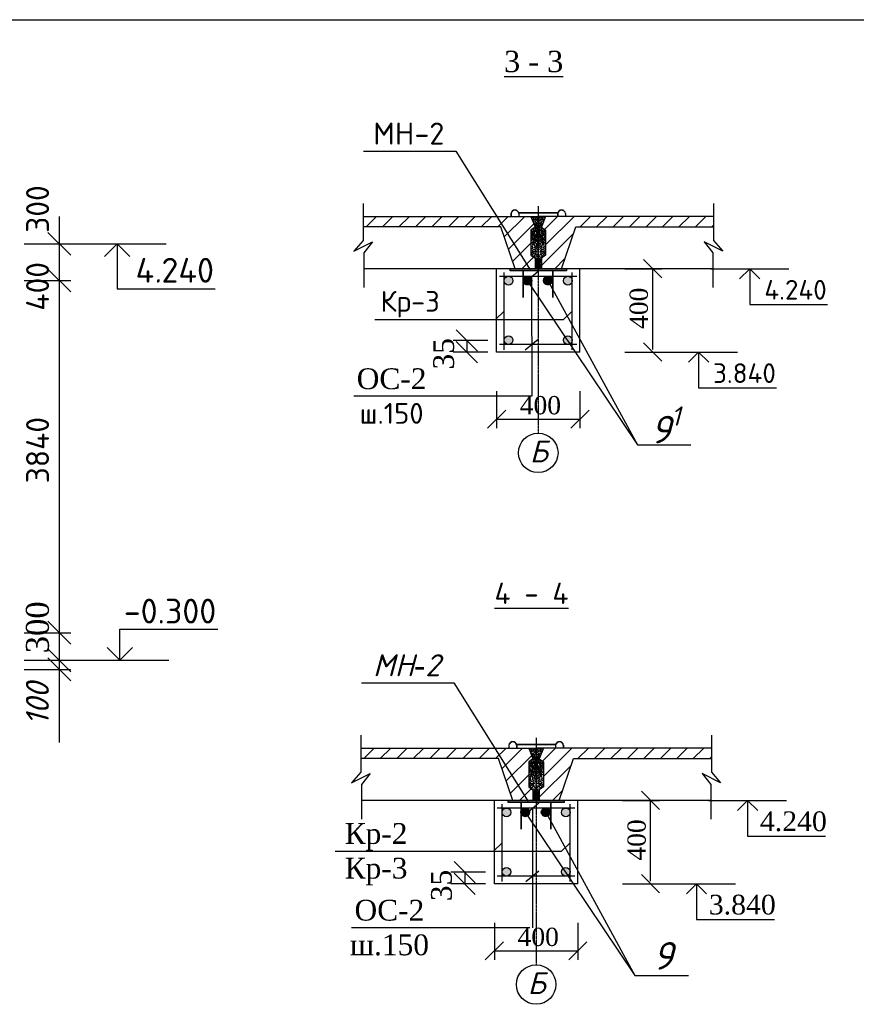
# Model space of a CAD drawing. Header units: millimetres. Extents: x -3143211 to -2549809, y 1060331 to 1341741.
# Tile 91 of 131: x -3091529 to -3077846, y 1228111 to 1244210. Entities that reach past the tile are written whole.
import ezdxf

# ---------------------------------------------------------------- set-up
doc = ezdxf.new("R2010")
doc.units = ezdxf.units.MM
doc.linetypes.add('ACAD_ISO10W100', pattern=[18, 12, -3, 0, -3])
doc.layers.add('Дераза', color=5, linetype='Continuous')
doc.styles.get("Standard").update_dxf_attribs({"font": 'isocpeui.ttf'})

# ---------------------------------------------------------------- blocks, each defined once
blk = doc.blocks.new('_Oblique')
at = {"color": 0, "linetype": 'ByBlock', "lineweight": -2}
blk.add_line((-0.5, -0.5), (0.5, 0.5), dxfattribs=at)

msp = doc.modelspace()

# ---------------------------------------------------------------- hatches: boundary and pattern name
h = msp.add_hatch()
h.set_pattern_fill('ANSI31', color=256, scale=60, style=0)
h.set_pattern_definition([(45, (-4835458.88, 727541.55), (-134.703842, 134.703842), [])])
h.paths.add_polyline_path([(-3083166.90333, 1240768.94729), (-3083098.74333, 1240820.06729), (-3083166.90333, 1240993.87529), (-3085913.66111, 1240993.87529), (-3085913.66111, 1240823.47529), (-3083661.06333, 1240823.47529), (-3083426.07141, 1240138.46729), (-3083098.74333, 1240138.46729), (-3083098.74333, 1240308.86729), (-3083166.90333, 1240359.98729)])
h.paths.add_polyline_path([(-3082433.98418, 1240823.47529), (-3080181.3864, 1240823.47529), (-3080181.3864, 1240993.87529), (-3082928.14418, 1240993.87529), (-3082996.30418, 1240820.06729), (-3082928.14418, 1240768.94729), (-3082928.14418, 1240359.98729), (-3082996.30418, 1240308.86729), (-3082996.30418, 1240138.46729), (-3082668.9761, 1240138.46729)])
h = msp.add_hatch(color=256)
h.paths.add_polyline_path([(-3083603.22333, 1238979.06819), (-3083603.22333, 1238962.36022, 0.3193735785), (-3083547.88361, 1238901.26729), (-3083517.33413, 1238901.26729, 0.3521330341), (-3083461.50196, 1238970.7142, 0.942789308)])
h.paths.add_polyline_path([(-3082491.53089, 1238970.7142, 1), (-3082633.74471, 1238970.7142, 0.3521330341), (-3082577.91254, 1238901.26729), (-3082547.36306, 1238901.26729, 0.3521330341)])
h.paths.add_polyline_path([(-3082492.02333, 1239934.66638), (-3082492.02333, 1239951.37435, 0.3193735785), (-3082547.36306, 1240012.46729), (-3082577.91254, 1240012.46729, 0.3521330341), (-3082633.74471, 1239943.02037, 0.942789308)])
h.paths.add_polyline_path([(-3083461.50196, 1239943.02037, 0.3521330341), (-3083517.33413, 1240012.46729), (-3083547.88361, 1240012.46729, 0.3193735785), (-3083603.22333, 1239951.37435), (-3083603.22333, 1239934.66638, 0.942789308)])
h = msp.add_hatch(color=256)
h.paths.add_polyline_path([(-3083047.62333, 1240138.46729), (-3083507.40515, 1240138.46729), (-3083507.40515, 1240102.60979), (-3083047.62333, 1240102.60979)])
h.paths.add_polyline_path([(-3082587.64236, 1240138.46729), (-3083047.62333, 1240138.46729), (-3083047.62333, 1240102.60979), (-3082587.84152, 1240102.60979)])
h = msp.add_hatch()
h.set_pattern_fill('ANSI31', color=256, scale=60, style=0)
h.set_pattern_definition([(45, (-4835494.35, 718847.82), (-134.703842, 134.703842), [])])
h.paths.add_polyline_path([(-3083202.37741, 1232075.21554), (-3083134.21741, 1232126.33554), (-3083202.37741, 1232300.14354), (-3085949.13519, 1232300.14354), (-3085949.13519, 1232129.74354), (-3083696.53741, 1232129.74354), (-3083461.54548, 1231444.73554), (-3083134.21741, 1231444.73554), (-3083134.21741, 1231615.13554), (-3083202.37741, 1231666.25554)])
h.paths.add_polyline_path([(-3082469.45825, 1232129.74354), (-3080216.86047, 1232129.74354), (-3080216.86047, 1232300.14354), (-3082963.61825, 1232300.14354), (-3083031.77825, 1232126.33554), (-3082963.61825, 1232075.21554), (-3082963.61825, 1231666.25554), (-3083031.77825, 1231615.13554), (-3083031.77825, 1231444.73554), (-3082704.45018, 1231444.73554)])
h = msp.add_hatch(color=256)
h.paths.add_polyline_path([(-3083638.69741, 1230285.33644), (-3083638.69741, 1230268.62847, 0.3193735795), (-3083583.35768, 1230207.53554), (-3083552.8082, 1230207.53554, 0.3521330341), (-3083496.97604, 1230276.98246, 0.9427893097)])
h.paths.add_polyline_path([(-3082527.00497, 1230276.98246, 1), (-3082669.21878, 1230276.98246, 0.3521330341), (-3082613.38662, 1230207.53554), (-3082582.83714, 1230207.53554, 0.3521330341)])
h.paths.add_polyline_path([(-3082527.49741, 1231240.93464), (-3082527.49741, 1231257.6426, 0.3193735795), (-3082582.83714, 1231318.73554), (-3082613.38662, 1231318.73554, 0.3521330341), (-3082669.21878, 1231249.28862, 0.9427893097)])
h.paths.add_polyline_path([(-3083496.97604, 1231249.28862, 0.3521330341), (-3083552.8082, 1231318.73554), (-3083583.35768, 1231318.73554, 0.3193735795), (-3083638.69741, 1231257.6426), (-3083638.69741, 1231240.93464, 0.9427893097)])
h = msp.add_hatch(color=256)
h.paths.add_polyline_path([(-3083083.09741, 1231444.73554), (-3083542.87922, 1231444.73554), (-3083542.87922, 1231408.87804), (-3083083.09741, 1231408.87804)])
h.paths.add_polyline_path([(-3082623.11644, 1231444.73554), (-3083083.09741, 1231444.73554), (-3083083.09741, 1231408.87804), (-3082623.3156, 1231408.87804)])
at = {"layer": 'Дераза'}
h = msp.add_hatch(dxfattribs=at)
h.set_pattern_fill('ANGLE', color=0)
h.set_pattern_definition([(0, (-302634.257, -75306.268), (0, 6.985), [5.08, -1.905]), (90, (-302634.257, -75306.268), (-6.985, 4e-16), [5.08, -1.905])])
h.paths.add_polyline_path([(-3082865.13771, 1240012.46729), (-3082917.52447, 1240012.46729, 0.3075690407), (-3082962.438, 1239946.36056, 1), (-3082820.22419, 1239946.36056, 0.3075690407)])
h.paths.add_polyline_path([(-3083206.88547, 1240012.46729), (-3083242.1136, 1240012.46729, 0.2818157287), (-3083293.86593, 1239959.2129), (-3083293.86593, 1239927.94016, 0.4981928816), (-3083190.42664, 1239881.16475), (-3083213.25696, 1239922.98334), (-3083158.19368, 1239969.26165, 0.2423078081)])
h.paths.add_polyline_path([(-3083153.39263, 1239943.57653, 0.09265734), (-3083158.19368, 1239969.26165), (-3083213.25696, 1239922.98334), (-3083190.42664, 1239881.16475, 0.2743582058)])
h = msp.add_hatch(dxfattribs=at)
h.set_pattern_fill('ANGLE', color=0)
h.set_pattern_definition([(0, (-302669.731, -84000), (0, 6.985), [5.08, -1.905]), (90, (-302669.731, -84000), (-6.985, 4e-16), [5.08, -1.905])])
h.paths.add_polyline_path([(-3082900.61179, 1231318.73554), (-3082952.99855, 1231318.73554, 0.3075690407), (-3082997.91207, 1231252.62882, 1), (-3082855.69826, 1231252.62882, 0.3075690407)])
h.paths.add_polyline_path([(-3083242.35955, 1231318.73554), (-3083277.58768, 1231318.73554, 0.2818157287), (-3083329.34, 1231265.48115), (-3083329.34, 1231234.20841, 0.4981928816), (-3083225.90071, 1231187.43301), (-3083248.73103, 1231229.2516), (-3083193.66776, 1231275.5299, 0.2423078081)])
h.paths.add_polyline_path([(-3083188.86671, 1231249.84478, 0.09265734), (-3083193.66776, 1231275.5299), (-3083248.73103, 1231229.2516), (-3083225.90071, 1231187.43301, 0.2743582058)])

# ---------------------------------------------------------------- linework, layer by layer
at = {"color": 0}
msp.add_line((-3114696.73173, 1244210.4256), (-3057796.73173, 1244210.4256), dxfattribs=at)
at = {"color": 4, "linetype": 'ACAD_ISO10W100'}
for p, q in [((-3083047.62333, 1241160.86729), (-3083047.62333, 1237450.30135)), ((-3083083.09741, 1232467.13554), (-3083083.09741, 1228756.5696))]:
    msp.add_line(p, q, dxfattribs=at)
for p, q in [((-3090880.01107, 1232391.85899), (-3090880.01107, 1240994.95592)), ((-3083495.23566, 1241041.13762), (-3083495.23566, 1240993.87529)), ((-3083491.9341, 1241041.68236), (-3083491.9341, 1240993.87529)), ((-3083376.01593, 1241057.10161), (-3082721.57608, 1241057.10161)), ((-3083376.01593, 1241053.80005), (-3082721.57608, 1241053.80005)), ((-3083366.47462, 1241041.68236), (-3083366.47462, 1240993.87529)), ((-3083363.17306, 1241041.13762), (-3083363.17306, 1240993.87529)), ((-3083166.90333, 1240993.87529), (-3083047.62333, 1240993.87529)), ((-3083047.62333, 1240138.46729), (-3083047.42418, 1240993.87529)), ((-3082928.14418, 1240993.87529), (-3083047.42418, 1240993.87529)), ((-3082732.07361, 1241041.13762), (-3082732.07361, 1240993.01002)), ((-3082728.77205, 1241041.68236), (-3082728.77205, 1240993.87529)), ((-3082603.31257, 1241041.68236), (-3082603.31257, 1240993.87529)), ((-3082600.011, 1241041.13762), (-3082600.011, 1240993.87529)), ((-3091455.47418, 1240545.9341), (-3090692.51107, 1240545.9341)), ((-3080192.05657, 1240138.46729), (-3085902.99094, 1240138.46729)), ((-3083729.22333, 1238775.26729), (-3083729.22333, 1240138.46729)), ((-3083299.30141, 1240102.60979), (-3083299.30141, 1239666.21486)), ((-3083296.58367, 1240102.60979), (-3083296.58367, 1239666.21486)), ((-3083293.86593, 1240102.60979), (-3083293.86593, 1239666.21486)), ((-3082812.86374, 1240102.60979), (-3082812.86374, 1239666.21486)), ((-3082810.146, 1240102.60979), (-3082810.146, 1239666.21486)), ((-3082807.42825, 1240102.60979), (-3082807.42825, 1239666.21486)), ((-3082366.02333, 1238775.26729), (-3082366.02333, 1240138.46729)), ((-3081634.20094, 1240138.46729), (-3081027.49268, 1240138.46729)), ((-3081176.59268, 1238818.46729), (-3081176.59268, 1240138.46729)), ((-3091455.47418, 1239945.9341), (-3090692.51107, 1239945.9341)), ((-3083745.26593, 1239309.99868), (-3083603.22333, 1239444.58348)), ((-3082634.06593, 1239309.99868), (-3082492.02333, 1239444.58348)), ((-3085719.05078, 1239309.99868), (-3082634.06593, 1239309.99868)), ((-3082366.02333, 1238775.26729), (-3083729.22333, 1238775.26729)), ((-3081634.20094, 1238775.26729), (-3081027.49268, 1238775.26729)), ((-3083729.22333, 1238136.53246), (-3083729.22333, 1237529.8242)), ((-3082366.02333, 1238136.53246), (-3082366.02333, 1237529.8242)), ((-3083729.22333, 1237678.9242), (-3082366.02333, 1237678.9242)), ((-3091455.47418, 1234185.9341), (-3090692.51107, 1234185.9341)), ((-3091455.47418, 1233735.9341), (-3090692.51107, 1233735.9341)), ((-3091455.47418, 1233585.9341), (-3090692.51107, 1233585.9341)), ((-3083530.70974, 1232347.40588), (-3083530.70974, 1232300.14354)), ((-3083527.40817, 1232347.95061), (-3083527.40817, 1232300.14354)), ((-3083411.49001, 1232363.36986), (-3082757.05016, 1232363.36986)), ((-3083411.49001, 1232360.0683), (-3082757.05016, 1232360.0683)), ((-3083401.9487, 1232347.95061), (-3083401.9487, 1232300.14354)), ((-3083398.64713, 1232347.40588), (-3083398.64713, 1232300.14354)), ((-3083202.37741, 1232300.14354), (-3083083.09741, 1232300.14354)), ((-3083083.09741, 1231444.73554), (-3083082.89825, 1232300.14354)), ((-3082963.61825, 1232300.14354), (-3083082.89825, 1232300.14354)), ((-3082767.54769, 1232347.40588), (-3082767.54769, 1232299.27827)), ((-3082764.24612, 1232347.95061), (-3082764.24612, 1232300.14354)), ((-3082638.78665, 1232347.95061), (-3082638.78665, 1232300.14354)), ((-3082635.48508, 1232347.40588), (-3082635.48508, 1232300.14354)), ((-3080227.53064, 1231444.73554), (-3085938.46502, 1231444.73554)), ((-3083764.69741, 1230081.53554), (-3083764.69741, 1231444.73554)), ((-3083334.77548, 1231408.87804), (-3083334.77548, 1230972.48311)), ((-3083332.05774, 1231408.87804), (-3083332.05774, 1230972.48311)), ((-3083329.34, 1231408.87804), (-3083329.34, 1230972.48311)), ((-3082848.33781, 1231408.87804), (-3082848.33781, 1230972.48311)), ((-3082845.62007, 1231408.87804), (-3082845.62007, 1230972.48311)), ((-3082842.90233, 1231408.87804), (-3082842.90233, 1230972.48311)), ((-3082401.49741, 1230081.53554), (-3082401.49741, 1231444.73554)), ((-3081669.67502, 1231444.73554), (-3081062.96676, 1231444.73554)), ((-3081212.06676, 1230124.73554), (-3081212.06676, 1231444.73554)), ((-3083780.74001, 1230616.26693), (-3083638.69741, 1230750.85173)), ((-3082669.54001, 1230616.26693), (-3082527.49741, 1230750.85173)), ((-3086371.7645, 1230616.26693), (-3082669.54001, 1230616.26693)), ((-3082401.49741, 1230081.53554), (-3083764.69741, 1230081.53554)), ((-3081669.67502, 1230081.53554), (-3081062.96676, 1230081.53554)), ((-3083764.69741, 1229442.80071), (-3083764.69741, 1228836.09245)), ((-3082401.49741, 1229442.80071), (-3082401.49741, 1228836.09245)), ((-3083764.69741, 1228985.19245), (-3082401.49741, 1228985.19245))]:
    msp.add_line(p, q)
at = {"color": 7}
for p, q in [((-3090735.46762, 1240545.9341), (-3089133.38415, 1240545.9341)), ((-3089934.42589, 1240545.9341), (-3090142.71272, 1240335.76286)), ((-3089934.42589, 1240545.9341), (-3089934.42589, 1239811.8813)), ((-3089934.42589, 1240545.9341), (-3089726.13906, 1240335.76286)), ((-3083263.12456, 1239921.17668), (-3083051.05369, 1240099.41307)), ((-3083157.08912, 1240012.46729), (-3083152.52855, 1238052.6057)), ((-3080226.21562, 1240138.46729), (-3078952.23884, 1240138.46729)), ((-3079589.22723, 1240138.46729), (-3079754.85691, 1239971.33911)), ((-3079589.22723, 1240138.46729), (-3079589.22723, 1239554.7485)), ((-3079589.22723, 1240138.46729), (-3079423.59754, 1239971.33911)), ((-3089934.42589, 1239811.8813), (-3088332.34242, 1239811.8813)), ((-3079589.22723, 1239554.7485), (-3078315.25045, 1239554.7485)), ((-3083263.12456, 1238810.38763), (-3083051.05369, 1238988.62402)), ((-3081061.65173, 1238775.26729), (-3079787.67496, 1238775.26729)), ((-3080424.66335, 1238775.26729), (-3080590.29303, 1238608.13911)), ((-3080424.66335, 1238775.26729), (-3080424.66335, 1238191.5485)), ((-3080424.66335, 1238775.26729), (-3080259.03366, 1238608.13911)), ((-3080424.66335, 1238191.5485), (-3079150.68657, 1238191.5485)), ((-3083152.52855, 1238052.6057), (-3086064.72954, 1238052.6057)), ((-3089891.46934, 1233735.9341), (-3089891.46934, 1234245.03921)), ((-3089891.46934, 1234245.03921), (-3088289.38587, 1234245.03921)), ((-3089891.46934, 1233735.9341), (-3090099.75617, 1233946.10534)), ((-3089891.46934, 1233735.9341), (-3089683.18251, 1233946.10534)), ((-3090692.51107, 1233735.9341), (-3089090.4276, 1233735.9341)), ((-3083250.88065, 1231227.44494), (-3083038.80979, 1231405.68132)), ((-3083144.84522, 1231318.73554), (-3083140.28464, 1229358.87396)), ((-3080261.68969, 1231444.73554), (-3078987.71292, 1231444.73554)), ((-3079624.70131, 1231444.73554), (-3079790.33099, 1231277.60736)), ((-3079624.70131, 1231444.73554), (-3079624.70131, 1230861.01675)), ((-3079624.70131, 1231444.73554), (-3079459.07162, 1231277.60736)), ((-3079624.70131, 1230861.01675), (-3078350.72453, 1230861.01675)), ((-3083250.88065, 1230116.65589), (-3083038.80979, 1230294.89228)), ((-3081097.12581, 1230081.53554), (-3079823.14903, 1230081.53554)), ((-3080460.13742, 1230081.53554), (-3080625.76711, 1229914.40736)), ((-3080460.13742, 1230081.53554), (-3080460.13742, 1229497.81675)), ((-3080460.13742, 1230081.53554), (-3080294.50774, 1229914.40736)), ((-3080460.13742, 1229497.81675), (-3079186.16065, 1229497.81675)), ((-3083188.00262, 1229358.87396), (-3086100.20361, 1229358.87396))]:
    msp.add_line(p, q, dxfattribs=at)
at = {"color": 7, "linetype": 'ByBlock'}
for p, q in [((-3082416.6097, 1240012.46729), (-3083683.6206, 1240012.46729)), ((-3083603.22333, 1238812.85477), (-3083603.22333, 1240076.31219)), ((-3082492.02333, 1238812.85477), (-3082492.02333, 1240076.31219)), ((-3083874.58041, 1238964.11486), (-3084440.56617, 1238964.11486)), ((-3084215.56617, 1238964.11486), (-3084215.56617, 1238775.26729)), ((-3082416.6097, 1238901.26729), (-3083683.6206, 1238901.26729)), ((-3083874.58041, 1238775.26729), (-3084440.56617, 1238775.26729)), ((-3082452.08377, 1231318.73554), (-3083719.09468, 1231318.73554)), ((-3083638.69741, 1230119.12302), (-3083638.69741, 1231382.58044)), ((-3082527.49741, 1230119.12302), (-3082527.49741, 1231382.58044)), ((-3083910.05448, 1230270.38311), (-3084476.04024, 1230270.38311)), ((-3084251.04024, 1230270.38311), (-3084251.04024, 1230081.53554)), ((-3082452.08377, 1230207.53554), (-3083719.09468, 1230207.53554)), ((-3083910.05448, 1230081.53554), (-3084476.04024, 1230081.53554))]:
    msp.add_line(p, q, dxfattribs=at)
for points in [[(-3085904.18833, 1242059.31247), (-3084394.85903, 1242059.31247), (-3083178.13941, 1240121.30776)], [(-3085913.66111, 1241202.51331), (-3085913.66111, 1240601.27594), (-3086065.53216, 1240423.84786), (-3085760.83984, 1240577.29263), (-3085902.99094, 1240396.75636), (-3085902.99094, 1239829.76664)], [(-3080181.3864, 1241202.51331), (-3080181.3864, 1240601.27594), (-3080029.51535, 1240423.84786), (-3080334.20767, 1240577.29263), (-3080192.05657, 1240396.75636), (-3080192.05657, 1239829.76664)], [(-3085913.66111, 1240993.87529), (-3083166.90333, 1240993.87529), (-3083098.74333, 1240820.06729), (-3083166.90333, 1240768.94729), (-3083166.90333, 1240359.98729), (-3083098.74333, 1240308.86729), (-3083098.74333, 1240138.46729), (-3083426.07141, 1240138.46729), (-3083661.06333, 1240823.47529), (-3085913.66111, 1240823.47529)], [(-3080181.3864, 1240993.87529), (-3082928.14418, 1240993.87529), (-3082996.30418, 1240820.06729), (-3082928.14418, 1240768.94729), (-3082928.14418, 1240359.98729), (-3082996.30418, 1240308.86729), (-3082996.30418, 1240138.46729), (-3082668.9761, 1240138.46729), (-3082433.98418, 1240823.47529), (-3080181.3864, 1240823.47529)], [(-3083217.69584, 1239931.617), (-3081425.10427, 1237261.15701), (-3080550.153, 1237261.15701)], [(-3082884.52739, 1239934.40104), (-3081425.10427, 1237261.15701), (-3080550.153, 1237261.15701)], [(-3085939.66241, 1233365.58072), (-3084430.33311, 1233365.58072), (-3083213.61349, 1231427.57601)], [(-3085949.13519, 1232508.78156), (-3085949.13519, 1231907.54419), (-3086101.00624, 1231730.11611), (-3085796.31392, 1231883.56088), (-3085938.46502, 1231703.02461), (-3085938.46502, 1231136.0349)], [(-3080216.86047, 1232508.78156), (-3080216.86047, 1231907.54419), (-3080064.98943, 1231730.11611), (-3080369.68174, 1231883.56088), (-3080227.53064, 1231703.02461), (-3080227.53064, 1231136.0349)], [(-3085949.13519, 1232300.14354), (-3083202.37741, 1232300.14354), (-3083134.21741, 1232126.33554), (-3083202.37741, 1232075.21554), (-3083202.37741, 1231666.25554), (-3083134.21741, 1231615.13554), (-3083134.21741, 1231444.73554), (-3083461.54548, 1231444.73554), (-3083696.53741, 1232129.74354), (-3085949.13519, 1232129.74354)], [(-3080216.86047, 1232300.14354), (-3082963.61825, 1232300.14354), (-3083031.77825, 1232126.33554), (-3082963.61825, 1232075.21554), (-3082963.61825, 1231666.25554), (-3083031.77825, 1231615.13554), (-3083031.77825, 1231444.73554), (-3082704.45018, 1231444.73554), (-3082469.45825, 1232129.74354), (-3080216.86047, 1232129.74354)], [(-3083259.97362, 1231249.84478), (-3081467.38205, 1228579.38479), (-3080592.43077, 1228579.38479)], [(-3082926.80517, 1231252.62882), (-3081467.38205, 1228579.38479), (-3080592.43077, 1228579.38479)]]:
    msp.add_lwpolyline(points)
for points in [[(-3083507.40515, 1240138.46729), (-3082587.64236, 1240138.46729), (-3082587.84152, 1240102.60979), (-3083507.40515, 1240102.60979)], [(-3083542.87922, 1231444.73554), (-3082623.11644, 1231444.73554), (-3082623.3156, 1231408.87804), (-3083542.87922, 1231408.87804)]]:
    msp.add_lwpolyline(points, close=True)
for centre in [(-3083532.60887, 1239943.02037), (-3083224.49954, 1239943.57653), (-3082891.33109, 1239946.36056), (-3082562.6378, 1239943.02037), (-3083532.60887, 1238970.7142), (-3082562.6378, 1238970.7142), (-3083568.08294, 1231249.28862), (-3083259.97362, 1231249.84478), (-3082926.80517, 1231252.62882), (-3082598.11188, 1231249.28862), (-3083568.08294, 1230276.98246), (-3082598.11188, 1230276.98246)]:
    msp.add_circle(centre, 71.10691, dxfattribs=at)
for centre in [(-3083047.62333, 1237127.35125), (-3083083.09741, 1228433.6195)]:
    msp.add_circle(centre, 322.95011)
for centre, radius, start, end in [((-3083429.20436, 1241031.63236), 66.71194, 8.19150563, 171.80849437), ((-3083429.20436, 1241032.65236), 63.37634, 8.19150563, 171.80849437), ((-3083376.01593, 1241055.45083), 1.65078, 90, 270), ((-3082666.04231, 1241031.63236), 66.71194, 8.19150563, 171.80849437), ((-3082666.04231, 1241032.65236), 63.37634, 8.19150563, 171.80849437), ((-3082721.57608, 1241055.45083), 1.65078, 270, 90), ((-3083464.67844, 1232337.90061), 66.71194, 8.19150563, 171.80849437), ((-3083464.67844, 1232338.92061), 63.37634, 8.19150563, 171.80849437), ((-3083411.49001, 1232361.71908), 1.65078, 90, 270), ((-3082701.51638, 1232337.90061), 66.71194, 8.19150563, 171.80849437), ((-3082701.51638, 1232338.92061), 63.37634, 8.19150563, 171.80849437), ((-3082757.05016, 1232361.71908), 1.65078, 270, 90)]:
    msp.add_arc(centre, radius, start, end)
for p in [(-3083162.569, 1240982.82275), (-3083141.48988, 1240982.82275), (-3083119.71685, 1240982.82275), (-3083101.18757, 1240979.11949), (-3083078.48978, 1240988.37856), (-3083072.0051, 1240977.72961), (-3083058.10814, 1240978.65497), (-3083036.93937, 1240978.65497), (-3083023.04241, 1240977.72961), (-3083016.55773, 1240988.37856), (-3082993.85994, 1240979.11949), (-3082975.33066, 1240982.82275), (-3082953.55763, 1240982.82275), (-3082932.4785, 1240982.82275), (-3083135.46617, 1240939.76243), (-3083123.4244, 1240961.52301), (-3083120.64444, 1240913.36955), (-3083111.37981, 1240941.61314), (-3083111.37981, 1240872.62262), (-3083101.18757, 1240856.88054), (-3083099.33521, 1240887.90203), (-3083093.31433, 1240913.36955), (-3083092.85053, 1240844.37904), (-3083091.92294, 1240954.11464), (-3083084.04969, 1240941.61314), (-3083082.1945, 1240815.67093), (-3083081.26973, 1240856.88054), (-3083078.48978, 1240872.62262), (-3083077.10121, 1240887.90203), (-3083073.39366, 1240844.37904), (-3083066.44518, 1240928.18628), (-3083065.4384, 1240822.66823), (-3083061.34907, 1240917.53734), (-3083058.10814, 1240953.18929), (-3083054.86439, 1240883.27342), (-3083054.86439, 1240849.93485), (-3083040.18312, 1240883.27342), (-3083040.18312, 1240849.93485), (-3083036.93937, 1240953.18929), (-3083033.69844, 1240917.53734), (-3083029.60911, 1240822.66823), (-3083028.60233, 1240928.18628), (-3083021.65385, 1240844.37904), (-3083017.9463, 1240887.90203), (-3083016.55773, 1240872.62262), (-3083013.77777, 1240856.88054), (-3083012.85301, 1240815.67093), (-3083010.99782, 1240941.61314), (-3083003.12457, 1240954.11464), (-3083002.19698, 1240844.37904), (-3083001.73318, 1240913.36955), (-3082995.7123, 1240887.90203), (-3082993.85994, 1240856.88054), (-3082983.6677, 1240941.61314), (-3082983.6677, 1240872.62262), (-3082974.40307, 1240913.36955), (-3082971.62311, 1240961.52301), (-3082959.58134, 1240939.76243), (-3083154.00958, 1240672.09722), (-3083151.42759, 1240760.28423), (-3083145.51982, 1240700.13988), (-3083144.04359, 1240743.68131), (-3083144.04359, 1240718.58983), (-3083142.935, 1240654.75327), (-3083131.12231, 1240685.38029), (-3083129.64607, 1240748.84633), (-3083127.06125, 1240780.94802), (-3083126.69361, 1240713.42296), (-3083120.04773, 1240741.83613), (-3083119.30961, 1240700.13988), (-3083117.09526, 1240760.65474), (-3083113.40468, 1240666.56168), (-3083111.1875, 1240682.79778), (-3083109.34362, 1240651.80209), (-3083107.86739, 1240719.69583), (-3083102.81369, 1240799.20994), (-3083100.48339, 1240765.08243), (-3083098.26904, 1240745.15598), (-3083093.83751, 1240780.94802), (-3083091.445, 1240666.15615), (-3083087.93258, 1240700.50855), (-3083084.60964, 1240683.16645), (-3083083.69053, 1240766.77461), (-3083074.42024, 1240802.97404), (-3083071.68836, 1240730.76506), (-3083071.68836, 1240710.47178), (-3083069.47401, 1240748.84633), (-3083068.73589, 1240669.14419), (-3083065.41295, 1240680.9526), (-3083064.67483, 1240776.52033), (-3083064.00459, 1240655.7413), (-3083059.13755, 1240719.32716), (-3083056.45657, 1240794.5758), (-3083055.81461, 1240699.40255), (-3083039.2329, 1240699.40255), (-3083038.59094, 1240794.5758), (-3083035.90996, 1240719.32716), (-3083031.04292, 1240655.7413), (-3083030.37267, 1240776.52033), (-3083029.63456, 1240680.9526), (-3083026.31162, 1240669.14419), (-3083025.5735, 1240748.84633), (-3083023.35915, 1240730.76506), (-3083023.35915, 1240710.47178), (-3083020.62727, 1240802.97404), (-3083011.35698, 1240766.77461), (-3083010.43787, 1240683.16645), (-3083007.11493, 1240700.50855), (-3083003.60251, 1240666.15615), (-3083001.20999, 1240780.94802), (-3082996.77847, 1240745.15598), (-3082994.56412, 1240765.08243), (-3082992.23382, 1240799.20994), (-3082987.18012, 1240719.69583), (-3082985.70389, 1240651.80209), (-3082983.86001, 1240682.79778), (-3082981.64283, 1240666.56168), (-3082977.95225, 1240760.65474), (-3082975.7379, 1240700.13988), (-3082974.99978, 1240741.83613), (-3082968.3539, 1240713.42296), (-3082967.98626, 1240780.94802), (-3082965.40144, 1240748.84633), (-3082963.9252, 1240685.38029), (-3082952.11251, 1240654.75327), (-3082951.00392, 1240743.68131), (-3082951.00392, 1240718.58983), (-3082949.52768, 1240700.13988), (-3082943.61992, 1240760.28423), (-3082941.03793, 1240672.09722), (-3083152.86706, 1240561.53949), (-3083151.52374, 1240601.79978), (-3083146.21269, 1240502.03662), (-3083142.935, 1240642.57804), (-3083142.935, 1240622.28292), (-3083137.42599, 1240526.64699), (-3083130.75466, 1240579.48067), (-3083130.14664, 1240552.67304), (-3083125.48604, 1240635.25632), (-3083122.94929, 1240608.28463), (-3083117.9663, 1240588.6402), (-3083114.60376, 1240561.53949), (-3083114.60376, 1240534.69868), (-3083104.91209, 1240624.49677), (-3083104.91209, 1240618.59256), (-3083104.53314, 1240511.21459), (-3083103.86289, 1240601.1288), (-3083096.47607, 1240568.24923), (-3083090.43539, 1240591.06235), (-3083084.39471, 1240544.09232), (-3083082.0531, 1240499.41908), (-3083080.91623, 1240641.10153), (-3083080.54859, 1240618.59256), (-3083073.65384, 1240523.96309), (-3083067.31339, 1240604.96478), (-3083064.25346, 1240577.64287), (-3083064.25346, 1240492.42547), (-3083060.67034, 1240549.6297), (-3083056.9232, 1240637.77984), (-3083038.12431, 1240637.77984), (-3083034.37717, 1240549.6297), (-3083030.79405, 1240577.64287), (-3083030.79405, 1240492.42547), (-3083027.73412, 1240604.96478), (-3083021.39367, 1240523.96309), (-3083014.49892, 1240618.59256), (-3083014.13128, 1240641.10153), (-3083012.99441, 1240499.41908), (-3083010.6528, 1240544.09232), (-3083004.61212, 1240591.06235), (-3082998.57144, 1240568.24923), (-3082991.18462, 1240601.1288), (-3082990.51437, 1240511.21459), (-3082990.13542, 1240624.49677), (-3082990.13542, 1240618.59256), (-3082980.44375, 1240561.53949), (-3082980.44375, 1240534.69868), (-3082977.08121, 1240588.6402), (-3082972.09822, 1240608.28463), (-3082969.56147, 1240635.25632), (-3082964.90087, 1240552.67304), (-3082964.29285, 1240579.48067), (-3082957.62152, 1240526.64699), (-3082952.11251, 1240642.57804), (-3082952.11251, 1240622.28292), (-3082948.83482, 1240502.03662), (-3082943.52377, 1240601.79978), (-3082942.18045, 1240561.53949), (-3083153.04239, 1240391.69824), (-3083146.21269, 1240461.44084), (-3083142.77946, 1240431.87927), (-3083141.92539, 1240409.65233), (-3083139.74781, 1240368.81692), (-3083138.50347, 1240484.02907), (-3083130.51994, 1240344.75955), (-3083121.3967, 1240453.25274), (-3083119.68574, 1240415.6358), (-3083119.68574, 1240385.71478), (-3083111.13377, 1240347.24252), (-3083106.54387, 1240485.67333), (-3083104.02409, 1240417.38512), (-3083103.39344, 1240453.26012), (-3083098.43024, 1240365.20767), (-3083094.88389, 1240391.69824), (-3083087.18598, 1240438.71989), (-3083083.72164, 1240470.9543), (-3083077.77711, 1240412.21641), (-3083077.77711, 1240372.89069), (-3083068.7472, 1240342.354), (-3083058.88302, 1240453.50713), (-3083036.16449, 1240453.50713), (-3083026.30031, 1240342.354), (-3083017.2704, 1240412.21641), (-3083017.2704, 1240372.89069), (-3083011.32587, 1240470.9543), (-3083007.86153, 1240438.71989), (-3083000.16362, 1240391.69824), (-3082996.61727, 1240365.20767), (-3082991.65407, 1240453.26012), (-3082991.02342, 1240417.38512), (-3082988.50364, 1240485.67333), (-3082983.91374, 1240347.24252), (-3082975.36177, 1240415.6358), (-3082975.36177, 1240385.71478), (-3082973.65081, 1240453.25274), (-3082964.52757, 1240344.75955), (-3082956.54404, 1240484.02907), (-3082955.2997, 1240368.81692), (-3082953.12211, 1240409.65233), (-3082952.26805, 1240431.87927), (-3082948.83482, 1240461.44084), (-3082942.00512, 1240391.69824), (-3083097.22833, 1240324.71328), (-3083092.5298, 1240184.97923), (-3083089.04965, 1240287.25486), (-3083085.59945, 1240261.5901), (-3083084.83306, 1240251.24714), (-3083084.48122, 1240199.91762), (-3083080.64924, 1240232.4783), (-3083078.35004, 1240177.31833), (-3083073.75166, 1240211.41082), (-3083071.45247, 1240174.63812), (-3083070.93327, 1240311.33619), (-3083070.27151, 1240277.29531), (-3083069.81504, 1240238.66822), (-3083069.15328, 1240191.49174), (-3083063.7885, 1240166.21039), (-3083063.0221, 1240237.45715), (-3083061.84115, 1240293.3821), (-3083061.07475, 1240261.5901), (-3083058.03911, 1240218.68831), (-3083058.03911, 1240177.70174), (-3083053.44073, 1240201.06786), (-3083041.60678, 1240201.06786), (-3083037.0084, 1240218.68831), (-3083037.0084, 1240177.70174), (-3083033.97276, 1240261.5901), (-3083033.20636, 1240293.3821), (-3083032.02541, 1240237.45715), (-3083031.25901, 1240166.21039), (-3083025.89423, 1240191.49174), (-3083025.23247, 1240238.66822), (-3083024.776, 1240277.29531), (-3083024.11424, 1240311.33619), (-3083023.59504, 1240174.63812), (-3083021.29585, 1240211.41082), (-3083016.69746, 1240177.31833), (-3083014.39827, 1240232.4783), (-3083010.56629, 1240199.91762), (-3083010.21445, 1240251.24714), (-3083009.44806, 1240261.5901), (-3083005.99786, 1240287.25486), (-3083002.51771, 1240184.97923), (-3082997.81918, 1240324.71328), (-3083092.5298, 1240163.14492), (-3083089.0796, 1240147.44155), (-3083077.58365, 1240154.33562), (-3083059.19012, 1240143.60925), (-3083054.20712, 1240155.48402), (-3083040.84039, 1240155.48402), (-3083035.85739, 1240143.60925), (-3083017.46386, 1240154.33562), (-3083005.96791, 1240147.44155), (-3083002.51771, 1240163.14492), (-3083198.04308, 1232289.091), (-3083176.96395, 1232289.091), (-3083155.19092, 1232289.091), (-3083136.66165, 1232285.38774), (-3083113.96385, 1232294.64681), (-3083107.47917, 1232283.99786), (-3083093.58222, 1232284.92322), (-3083072.41344, 1232284.92322), (-3083058.51649, 1232283.99786), (-3083052.03181, 1232294.64681), (-3083029.33401, 1232285.38774), (-3083010.80474, 1232289.091), (-3082989.03171, 1232289.091), (-3082967.95258, 1232289.091), (-3083170.94024, 1232246.03068), (-3083158.89848, 1232267.79126), (-3083156.11852, 1232219.63781), (-3083146.85388, 1232247.88139), (-3083146.85388, 1232178.89088), (-3083136.66165, 1232163.14879), (-3083134.80929, 1232194.17028), (-3083128.7884, 1232219.63781), (-3083128.32461, 1232150.64729), (-3083127.39701, 1232260.38289), (-3083119.52377, 1232247.88139), (-3083117.66858, 1232121.93918), (-3083116.74381, 1232163.14879), (-3083113.96385, 1232178.89088), (-3083112.57529, 1232194.17028), (-3083108.86774, 1232150.64729), (-3083101.91926, 1232234.45454), (-3083100.91248, 1232128.93648), (-3083096.82314, 1232223.80559), (-3083093.58222, 1232259.45754), (-3083090.33846, 1232189.54167), (-3083090.33846, 1232156.2031), (-3083075.6572, 1232189.54167), (-3083075.6572, 1232156.2031), (-3083072.41344, 1232259.45754), (-3083069.17252, 1232223.80559), (-3083065.08318, 1232128.93648), (-3083064.0764, 1232234.45454), (-3083057.12792, 1232150.64729), (-3083053.42037, 1232194.17028), (-3083052.03181, 1232178.89088), (-3083049.25185, 1232163.14879), (-3083048.32708, 1232121.93918), (-3083046.47189, 1232247.88139), (-3083038.59865, 1232260.38289), (-3083037.67105, 1232150.64729), (-3083037.20726, 1232219.63781), (-3083031.18637, 1232194.17028), (-3083029.33401, 1232163.14879), (-3083019.14178, 1232247.88139), (-3083019.14178, 1232178.89088), (-3083009.87714, 1232219.63781), (-3083007.09719, 1232267.79126), (-3082995.05542, 1232246.03068), (-3083189.48366, 1231978.36547), (-3083186.90166, 1232066.55248), (-3083180.9939, 1232006.40813), (-3083179.51767, 1232049.94956), (-3083179.51767, 1232024.85808), (-3083178.40908, 1231961.02153), (-3083166.59638, 1231991.64855), (-3083165.12015, 1232055.11459), (-3083162.53533, 1232087.21627), (-3083162.16768, 1232019.69121), (-3083155.5218, 1232048.10438), (-3083154.78369, 1232006.40813), (-3083152.56934, 1232066.92299), (-3083148.87875, 1231972.82993), (-3083146.66158, 1231989.06603), (-3083144.8177, 1231958.07035), (-3083143.34146, 1232025.96408), (-3083138.28777, 1232105.4782), (-3083135.95747, 1232071.35068), (-3083133.74312, 1232051.42423), (-3083129.31159, 1232087.21627), (-3083126.91907, 1231972.4244), (-3083123.40666, 1232006.7768), (-3083120.08372, 1231989.4347), (-3083119.16461, 1232073.04287), (-3083109.89431, 1232109.24229), (-3083107.16243, 1232037.03331), (-3083107.16243, 1232016.74003), (-3083104.94808, 1232055.11459), (-3083104.20997, 1231975.41245), (-3083100.88703, 1231987.22085), (-3083100.14891, 1232082.78858), (-3083099.47867, 1231962.00955), (-3083094.61162, 1232025.59541), (-3083091.93065, 1232100.84405), (-3083091.28868, 1232005.6708), (-3083074.70698, 1232005.6708), (-3083074.06502, 1232100.84405), (-3083071.38404, 1232025.59541), (-3083066.51699, 1231962.00955), (-3083065.84675, 1232082.78858), (-3083065.10863, 1231987.22085), (-3083061.78569, 1231975.41245), (-3083061.04758, 1232055.11459), (-3083058.83323, 1232037.03331), (-3083058.83323, 1232016.74003), (-3083056.10135, 1232109.24229), (-3083046.83105, 1232073.04287), (-3083045.91194, 1231989.4347), (-3083042.589, 1232006.7768), (-3083039.07659, 1231972.4244), (-3083036.68407, 1232087.21627), (-3083032.25254, 1232051.42423), (-3083030.03819, 1232071.35068), (-3083027.70789, 1232105.4782), (-3083022.6542, 1232025.96408), (-3083021.17796, 1231958.07035), (-3083019.33409, 1231989.06603), (-3083017.11691, 1231972.82993), (-3083013.42632, 1232066.92299), (-3083011.21197, 1232006.40813), (-3083010.47386, 1232048.10438), (-3083003.82798, 1232019.69121), (-3083003.46033, 1232087.21627), (-3083000.87551, 1232055.11459), (-3082999.39928, 1231991.64855), (-3082987.58658, 1231961.02153), (-3082986.47799, 1232049.94956), (-3082986.47799, 1232024.85808), (-3082985.00176, 1232006.40813), (-3082979.094, 1232066.55248), (-3082976.512, 1231978.36547), (-3083188.34113, 1231867.80774), (-3083186.99782, 1231908.06803), (-3083181.68677, 1231808.30487), (-3083178.40908, 1231948.8463), (-3083178.40908, 1231928.55117), (-3083172.90007, 1231832.91524), (-3083166.22874, 1231885.74892), (-3083165.62071, 1231858.9413), (-3083160.96011, 1231941.52457), (-3083158.42337, 1231914.55288), (-3083153.44037, 1231894.90846), (-3083150.07784, 1231867.80774), (-3083150.07784, 1231840.96693), (-3083140.38617, 1231930.76502), (-3083140.38617, 1231924.86081), (-3083140.00721, 1231817.48284), (-3083139.33697, 1231907.39705), (-3083131.95015, 1231874.51748), (-3083125.90947, 1231897.3306), (-3083119.86879, 1231850.36057), (-3083117.52718, 1231805.68733), (-3083116.39031, 1231947.36978), (-3083116.02266, 1231924.86081), (-3083109.12792, 1231830.23135), (-3083102.78747, 1231911.23304), (-3083099.72753, 1231883.91112), (-3083099.72753, 1231798.69372), (-3083096.14442, 1231855.89795), (-3083092.39727, 1231944.04809), (-3083073.59839, 1231944.04809), (-3083069.85125, 1231855.89795), (-3083066.26813, 1231883.91112), (-3083066.26813, 1231798.69372), (-3083063.2082, 1231911.23304), (-3083056.86774, 1231830.23135), (-3083049.973, 1231924.86081), (-3083049.60536, 1231947.36978), (-3083048.46849, 1231805.68733), (-3083046.12687, 1231850.36057), (-3083040.08619, 1231897.3306), (-3083034.04552, 1231874.51748), (-3083026.65869, 1231907.39705), (-3083025.98845, 1231817.48284), (-3083025.60949, 1231930.76502), (-3083025.60949, 1231924.86081), (-3083015.91782, 1231867.80774), (-3083015.91782, 1231840.96693), (-3083012.55529, 1231894.90846), (-3083007.57229, 1231914.55288), (-3083005.03555, 1231941.52457), (-3083000.37495, 1231858.9413), (-3082999.76692, 1231885.74892), (-3082993.09559, 1231832.91524), (-3082987.58658, 1231948.8463), (-3082987.58658, 1231928.55117), (-3082984.30889, 1231808.30487), (-3082978.99785, 1231908.06803), (-3082977.65453, 1231867.80774), (-3083188.51647, 1231697.9665), (-3083181.68677, 1231767.70909), (-3083178.25354, 1231738.14752), (-3083177.39947, 1231715.92058), (-3083175.22188, 1231675.08517), (-3083173.97755, 1231790.29733), (-3083165.99401, 1231651.0278), (-3083156.87078, 1231759.521), (-3083155.15982, 1231721.90405), (-3083155.15982, 1231691.98303), (-3083146.60784, 1231653.51077), (-3083142.01794, 1231791.94158), (-3083139.49817, 1231723.65338), (-3083138.86752, 1231759.52837), (-3083133.90432, 1231671.47592), (-3083130.35796, 1231697.9665), (-3083122.66006, 1231744.98814), (-3083119.19572, 1231777.22255), (-3083113.25119, 1231718.48466), (-3083113.25119, 1231679.15894), (-3083104.22128, 1231648.62225), (-3083094.3571, 1231759.77538), (-3083071.63856, 1231759.77538), (-3083061.77438, 1231648.62225), (-3083052.74447, 1231718.48466), (-3083052.74447, 1231679.15894), (-3083046.79995, 1231777.22255), (-3083043.33561, 1231744.98814), (-3083035.6377, 1231697.9665), (-3083032.09134, 1231671.47592), (-3083027.12815, 1231759.52837), (-3083026.49749, 1231723.65338), (-3083023.97772, 1231791.94158), (-3083019.38782, 1231653.51077), (-3083010.83585, 1231721.90405), (-3083010.83585, 1231691.98303), (-3083009.12489, 1231759.521), (-3083000.00165, 1231651.0278), (-3082992.01811, 1231790.29733), (-3082990.77378, 1231675.08517), (-3082988.59619, 1231715.92058), (-3082987.74212, 1231738.14752), (-3082984.30889, 1231767.70909), (-3082977.47919, 1231697.9665), (-3083132.7024, 1231630.98153), (-3083128.00388, 1231491.24748), (-3083124.52373, 1231593.52311), (-3083121.07353, 1231567.85835), (-3083120.30713, 1231557.51539), (-3083119.9553, 1231506.18587), (-3083116.12331, 1231538.74655), (-3083113.82412, 1231483.58658), (-3083109.22574, 1231517.67907), (-3083106.92655, 1231480.90637), (-3083106.40735, 1231617.60444), (-3083105.74559, 1231583.56357), (-3083105.28912, 1231544.93647), (-3083104.62736, 1231497.75999), (-3083099.26258, 1231472.47864), (-3083098.49618, 1231543.7254), (-3083097.31522, 1231599.65036), (-3083096.54882, 1231567.85835), (-3083093.51318, 1231524.95656), (-3083093.51318, 1231483.97), (-3083088.9148, 1231507.33612), (-3083077.08086, 1231507.33612), (-3083072.48248, 1231524.95656), (-3083072.48248, 1231483.97), (-3083069.44684, 1231567.85835), (-3083068.68044, 1231599.65036), (-3083067.49948, 1231543.7254), (-3083066.73308, 1231472.47864), (-3083061.36831, 1231497.75999), (-3083060.70655, 1231544.93647), (-3083060.25007, 1231583.56357), (-3083059.58831, 1231617.60444), (-3083059.06911, 1231480.90637), (-3083056.76992, 1231517.67907), (-3083052.17154, 1231483.58658), (-3083049.87235, 1231538.74655), (-3083046.04036, 1231506.18587), (-3083045.68853, 1231557.51539), (-3083044.92213, 1231567.85835), (-3083041.47193, 1231593.52311), (-3083037.99178, 1231491.24748), (-3083033.29326, 1231630.98153), (-3083128.00388, 1231469.41317), (-3083124.55368, 1231453.7098), (-3083113.05772, 1231460.60387), (-3083094.66419, 1231449.87751), (-3083089.6812, 1231461.75227), (-3083076.31446, 1231461.75227), (-3083071.33147, 1231449.87751), (-3083052.93794, 1231460.60387), (-3083041.44198, 1231453.7098), (-3083037.99178, 1231469.41317)]:
    msp.add_point(p)

# ---------------------------------------------------------------- block references
for p, xscale, yscale, zscale, rotation in [((-3090880.01107, 1240545.9341), 375, 375, 375, 90), ((-3081176.59268, 1240138.46729), 298.1999999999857, 298.1999999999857, 298.1999999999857, 90), ((-3090880.01107, 1239945.9341), 375, 375, 375, 90), ((-3081176.59268, 1238775.26729), 298.1999999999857, 298.1999999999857, 298.1999999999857, 90), ((-3090880.01107, 1234185.9341), 375, 375, 375, 90), ((-3090880.01107, 1233735.9341), 375, 375, 375, 270), ((-3090880.01107, 1233585.9341), 375, 375, 375, 270), ((-3081212.06676, 1231444.73554), 298.1999999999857, 298.1999999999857, 298.1999999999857, 90), ((-3081212.06676, 1230081.53554), 298.1999999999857, 298.1999999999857, 298.1999999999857, 90)]:
    msp.add_blockref('_Oblique', p, dxfattribs=dict(xscale=xscale, yscale=yscale, zscale=zscale, rotation=rotation))
at = {"color": 7, "linetype": 'ByBlock', "xscale": 347.4899999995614, "yscale": 347.4899999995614, "zscale": 347.4899999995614, "rotation": 270}
for p in [(-3084215.56617, 1238964.11486), (-3084215.56617, 1238775.26729), (-3084251.04024, 1230270.38311), (-3084251.04024, 1230081.53554)]:
    msp.add_blockref('_Oblique', p, dxfattribs=at)
at = {"xscale": 298.1999999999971, "yscale": 298.1999999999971, "zscale": 298.1999999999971}
for p in [(-3083729.22333, 1237678.9242), (-3082366.02333, 1237678.9242), (-3083764.69741, 1228985.19245), (-3082401.49741, 1228985.19245)]:
    msp.add_blockref('_Oblique', p, dxfattribs=at)

# ---------------------------------------------------------------- texts
at = {"color": 7, "attachment_point": 5}
for s, insert, char_height in [('{\\fTimes New Roman|b0|i0|c204|p18;\\L3\\fTimes New Roman|b0|i0|c238|p18; - \\fTimes New Roman|b0|i0|c204|p18;3}', (-3083123.226, 1243525.33036), 350), ('{\\fISOCPEUR|b0|i0|c204|p34;4}.{\\fISOCPEUR|b0|i0|c204|p34;2\\fISOCPEUR|b0|i0|c238|p34;40}', (-3088992.73207, 1240113.05524), 405), ('{\\fISOCPEUR|b0|i0|c204|p34;4.2\\fISOCPEUR|b0|i0|c238|p34;40}', (-3078840.3923, 1239794.24201), 322.056), ('{\\fISOCPEUR|b0|i0|c204|p34;Кр\\fISOCPEUR|b0|i0|c238|p34;-\\fISOCPEUR|b0|i0|c204|p34;3}', (-3085142.68841, 1239559.27317), 340), ('{\\fISOCPEUR|b0|i0|c204|p34;3.8\\fISOCPEUR|b0|i0|c238|p34;40}', (-3079675.82842, 1238431.04201), 322.056), ('{\\fTimes New Roman|b0|i0|c238|p18;OC-2\\P\\fISOCPEUR|b0|i0|c204|p34;ш\\fISOCPEUR|b0|i0|c238|p34;.\\fISOCPEUR|b0|i0|c204|p34;15\\fISOCPEUR|b0|i0|c238|p34;0}', (-3085446.74828, 1238056.2733), 340), ('\\A1;9{\\H0.7x;\\S1^ ;}', (-3080967.58962, 1237585.18505), 450), ('Б', (-3083039.28663, 1237150.30135), 360), ('{\\fISOCPEUR|b0|i0|c204|p34;\\L4 - 4}', (-3083158.70008, 1234831.59861), 350), ('{\\fISOCPEUR|b0|i0|c204|p34;-0.30\\fISOCPEUR|b0|i0|c238|p34;0}', (-3089070.2812, 1234539.9281), 405), ('{\\fTimes New Roman|b0|i0|c204|p18;4.2\\fTimes New Roman|b0|i0|c238|p18;40}', (-3078875.86638, 1231100.51027), 322.056), ('{\\fTimes New Roman|b0|i0|c204|p18;Кр\\fTimes New Roman|b0|i0|c238|p18;-\\fTimes New Roman|b0|i0|c204|p18;2\\PКр\\fTimes New Roman|b0|i0|c238|p18;-3}', (-3085700.5264, 1230565.19781), 340), ('{\\fTimes New Roman|b0|i0|c204|p18;3.8\\fTimes New Roman|b0|i0|c238|p18;40}', (-3079711.3025, 1229737.31027), 322.056), ('{\\fTimes New Roman|b0|i0|c238|p18;OC-2\\P\\fTimes New Roman|b0|i0|c204|p18;ш\\fTimes New Roman|b0|i0|c238|p18;.\\fTimes New Roman|b0|i0|c204|p18;15\\fTimes New Roman|b0|i0|c238|p18;0}', (-3085482.22236, 1229362.54155), 340), ('9', (-3081009.8674, 1228903.41283), 450), ('Б', (-3083074.76071, 1228456.5696), 360)]:
    msp.add_mtext(s, dxfattribs=dict(at, insert=insert, char_height=char_height))
at = {"attachment_point": 5}
for s, insert, char_height in [('{\\fISOCPEUR|b0|i0|c204|p34;МН\\fISOCPEUR|b0|i0|c238|p34;-\\fISOCPEUR|b0|i0|c204|p34;2}', (-3085165.52669, 1242348.61366), 360), ('{\\fTimes New Roman|b0|i0|c204|p18;4\\fTimes New Roman|b0|i0|c238|p18;00}', (-3083013.26646, 1237904.68301), 298.2), ('МН{\\fTimes New Roman|b0|i0|c238|p18;-}2', (-3085201.00076, 1233654.88192), 360), ('{\\fTimes New Roman|b0|i0|c204|p18;4\\fTimes New Roman|b0|i0|c238|p18;00}', (-3083048.74053, 1229210.95126), 298.2)]:
    msp.add_mtext(s, dxfattribs=dict(at, insert=insert, char_height=char_height))
at = {"attachment_point": 5, "rotation": 90}
for s, insert, char_height in [('{\\fISOCPEUR|b0|i0|c204|p34;400  300}', (-3091236.71861, 1240477.59387), 375), ('{\\fTimes New Roman|b0|i0|c204|p18;4\\fTimes New Roman|b0|i0|c238|p18;00}', (-3081402.35149, 1239491.22416), 298.2), ('{\\fISOCPEUR|b0|i0|c204|p34;3840}', (-3091236.71861, 1237171.64775), 375), ('100  {\\fTimes New Roman|b0|i0|c238|p18;300}', (-3091236.71861, 1233685.3405), 375), ('{\\fTimes New Roman|b0|i0|c204|p18;4\\fTimes New Roman|b0|i0|c238|p18;00}', (-3081437.82557, 1230797.49241), 298.2)]:
    msp.add_mtext(s, dxfattribs=dict(at, insert=insert, char_height=char_height))
at = {"color": 7, "linetype": 'ByBlock', "char_height": 340, "attachment_point": 5, "rotation": 90}
for insert in [(-3084593.8397, 1238747.01474), (-3084629.31378, 1230053.28299)]:
    msp.add_mtext('{\\fTimes New Roman|b0|i0|c238|p18;35}', dxfattribs=dict(at, insert=insert))

doc.saveas('drawing.dxf')
